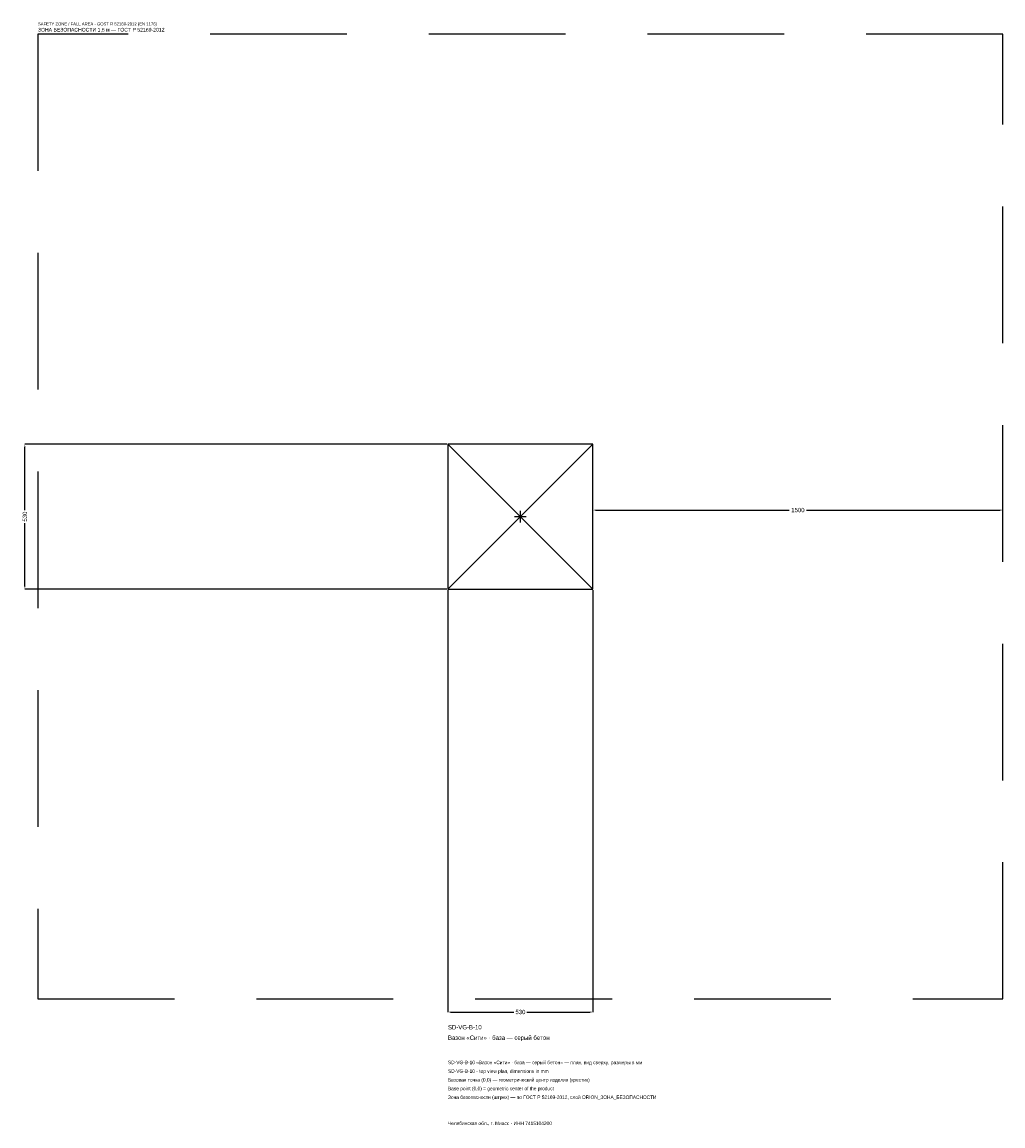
# Model space of a CAD drawing. Header units: metres. Extents: x -1823 to 1765, y -2229 to 1809.
import ezdxf

# ---------------------------------------------------------------- set-up
doc = ezdxf.new("R2010")
doc.units = ezdxf.units.M
doc.linetypes.add('DASHED', pattern=[800, 500, -300])
for name, color, linetype in [('ЗСК_ДАННЫЕ', 3, 'Continuous'), ('ЗСК_ЗОНА_БЕЗОПАСНОСТИ', 1, 'Continuous'), ('ЗСК_КОНТУР', 7, 'Continuous'), ('ЗСК_РАЗМЕРЫ', 8, 'Continuous')]:
    doc.layers.add(name, color=color, linetype=linetype)
doc.dimstyles.new('ORION', dxfattribs={"dimtxt": 15.9, "dimasz": 9.54, "dimexe": 1.25, "dimexo": 4.77, "dimtad": 1, "dimdec": 0, "dimcen": 2.5, "dimazin": 3, "dimtfac": 1, "dimtmove": 0, "dimatfit": 3})

# ---------------------------------------------------------------- blocks, each defined once
blk = doc.blocks.new('_CLOSEDFILLED')
at = {"color": 0, "linetype": 'BYBLOCK'}
blk.add_solid([(-1, 0.16), (0, 0), (-1, -0.16)], dxfattribs=at)
blk = doc.blocks.new('*D1')
for p, q in [((-265, -269.77), (-265, -1812.7)), ((265, -269.77), (265, -1812.7)), ((-255.46, -1812.7), (-23.85, -1812.7)), ((23.85, -1812.7), (255.46, -1812.7))]:
    blk.add_line(p, q)
at = {"layer": 'Defpoints'}
for p in [(-265, -265), (265, -265), (-265, -1812.7)]:
    blk.add_point(p, dxfattribs=at)
at = {"layer": 'ЗСК_РАЗМЕРЫ', "xscale": 9.54, "yscale": 9.54, "rotation": 180}
blk.add_blockref('_CLOSEDFILLED', (-265, -1812.7), dxfattribs=at)
at = {"layer": 'ЗСК_РАЗМЕРЫ', "xscale": 9.54, "yscale": 9.54}
blk.add_blockref('_CLOSEDFILLED', (265, -1812.7), dxfattribs=at)
at = {"layer": 'ЗСК_РАЗМЕРЫ', "insert": (0, -1812.7), "char_height": 15.9, "attachment_point": 5}
blk.add_mtext('530', dxfattribs=at)
blk = doc.blocks.new('*D2')
for p, q in [((-269.77, 265), (-1812.7, 265)), ((-1812.7, 23.85), (-1812.7, 255.46)), ((-1812.7, -255.46), (-1812.7, -23.85)), ((-269.77, -265), (-1812.7, -265))]:
    blk.add_line(p, q)
at = {"layer": 'Defpoints'}
for p in [(-265, 265), (-1812.7, -265), (-265, -265)]:
    blk.add_point(p, dxfattribs=at)
at = {"layer": 'ЗСК_РАЗМЕРЫ', "xscale": 9.54, "yscale": 9.54}
for p, rotation in [((-1812.7, 265), 90), ((-1812.7, -265), 270)]:
    blk.add_blockref('_CLOSEDFILLED', p, dxfattribs=dict(at, rotation=rotation))
at = {"layer": 'ЗСК_РАЗМЕРЫ', "insert": (-1812.7, 0), "char_height": 15.9, "attachment_point": 5, "rotation": 90}
blk.add_mtext('530', dxfattribs=at)
blk = doc.blocks.new('*D3')
for p, q in [((265, 4.77), (265, 23.85)), ((274.54, 23.85), (983.2, 23.85)), ((1046.8, 23.85), (1755.46, 23.85)), ((1765, 4.77), (1765, 23.85))]:
    blk.add_line(p, q)
at = {"layer": 'Defpoints'}
for p in [(265, 23.85), (265, 0), (1765, 0)]:
    blk.add_point(p, dxfattribs=at)
at = {"layer": 'ЗСК_РАЗМЕРЫ', "xscale": 9.54, "yscale": 9.54, "rotation": 180}
blk.add_blockref('_CLOSEDFILLED', (265, 23.85), dxfattribs=at)
at = {"layer": 'ЗСК_РАЗМЕРЫ', "xscale": 9.54, "yscale": 9.54}
blk.add_blockref('_CLOSEDFILLED', (1765, 23.85), dxfattribs=at)
at = {"layer": 'ЗСК_РАЗМЕРЫ', "insert": (1015, 23.85), "char_height": 15.9, "attachment_point": 5}
blk.add_mtext('1500', dxfattribs=at)
blk = doc.blocks.new('ОРИОН SD-VG-B-10 Вазон Сити · база — серый бетон')
at = {"layer": 'ЗСК_ЗОНА_БЕЗОПАСНОСТИ', "linetype": 'DASHED'}
blk.add_lwpolyline([(-1765, -1765), (1765, -1765), (1765, 1765), (-1765, 1765)], close=True, dxfattribs=at)
at = {"layer": 'ЗСК_КОНТУР'}
for p, q in [((-265, -265), (265, 265)), ((-265, 265), (265, -265))]:
    blk.add_line(p, q, dxfattribs=at)
blk.add_lwpolyline([(-265, -265), (265, -265), (265, 265), (-265, 265)], close=True, dxfattribs=at)
at = {"layer": 'ЗСК_РАЗМЕРЫ'}
for p, q in [((-21.2, 0), (21.2, 0)), ((0, -21.2), (0, 21.2))]:
    blk.add_line(p, q, dxfattribs=at)
at = {"layer": 'ЗСК_ДАННЫЕ'}
for tag, p in [('АРТИКУЛ', (-265, -1876.3)), ('НАИМЕНОВАНИЕ', (-265, -1914.46))]:
    blk.add_attdef(tag, p, '', height=15.9, dxfattribs=at)
at = {"layer": 'ЗСК_ДАННЫЕ', "flags": 1}
for tag, p in [('ПРОИЗВОДИТЕЛЬ', (-265, -1952.62)), ('ТЕЛЕФОН', (-265, -1990.78)), ('САЙТ', (-265, -2067.1)), ('АДРЕС', (-265, -2105.26)), ('РЕКВИЗИТЫ', (-265, -2143.42)), ('ГАБАРИТЫ', (-265, -2181.58)), ('ЗОНА_БЕЗОПАСНОСТИ', (-265, -2219.74))]:
    blk.add_attdef(tag, p, '', height=15.9, dxfattribs=at)
at = {"layer": 'ЗСК_ЗОНА_БЕЗОПАСНОСТИ', "color": 1}
for s, height, p in [('SAFETY ZONE / FALL AREA - GOST R 52169-2012 (EN 1176)', 11.13, (-1765, 1796.8)), ('ЗОНА БЕЗОПАСНОСТИ 1,5 м — ГОСТ Р 52169-2012', 13.515, (-1765, 1774.54))]:
    blk.add_text(s, height=height, dxfattribs=at).set_placement(p)
at = {"layer": 'ЗСК_РАЗМЕРЫ'}
dim = blk.add_linear_dim(base=(-1812.7, -265), p1=(-265, -265), p2=(-265, 265), angle=90, dimstyle='ORION', dxfattribs=at)
dim.commit()
dim.dimension.update_dxf_attribs({"geometry": '*D2', "text_midpoint": (-1812.7, 0)})
for base, p1, p2, picture, middle in [((265, 23.85), (265, 0), (1765, 0), '*D3', (1015, 23.85)), ((-265, -1812.7), (-265, -265), (265, -265), '*D1', (0, -1812.7))]:
    dim = blk.add_linear_dim(base=base, p1=p1, p2=p2, dimstyle='ORION', dxfattribs=at)
    dim.commit()
    dim.dimension.update_dxf_attribs({"geometry": picture, "text_midpoint": middle})

msp = doc.modelspace()

# ---------------------------------------------------------------- block references
msp.add_blockref('ОРИОН SD-VG-B-10 Вазон Сити · база — серый бетон', (0, 0)).add_auto_attribs({'АРТИКУЛ': 'SD-VG-B-10', 'НАИМЕНОВАНИЕ': 'Вазон «Сити» · база — серый бетон'})

# ---------------------------------------------------------------- texts
at = {"layer": 'ЗСК_ДАННЫЕ', "color": 3}
for s, p in [('SD-VG-B-10 «Вазон «Сити» · база — серый бетон» — план, вид сверху, размеры в мм', (-265, -2003.5)), ('SD-VG-B-10 - top view plan, dimensions in mm', (-265, -2035.3)), ('Челябинская обл., г. Миасс · ИНН 7415104200', (-265, -2226.1))]:
    msp.add_text(s, height=12.72, dxfattribs=at).set_placement(p)
at = {"layer": 'ЗСК_ДАННЫЕ', "color": 7}
for s, p in [('Базовая точка (0,0) — геометрический центр изделия (крестик)', (-265, -2067.1)), ('Base point (0,0) = geometric center of the product', (-265, -2098.9))]:
    msp.add_text(s, height=12.72, dxfattribs=at).set_placement(p)
at = {"layer": 'ЗСК_ДАННЫЕ', "color": 1}
msp.add_text('Зона безопасности (штрих) — по ГОСТ Р 52169-2012, слой ORION_ЗОНА_БЕЗОПАСНОСТИ', height=12.72, dxfattribs=at).set_placement((-265, -2130.7))

doc.saveas('drawing.dxf')
